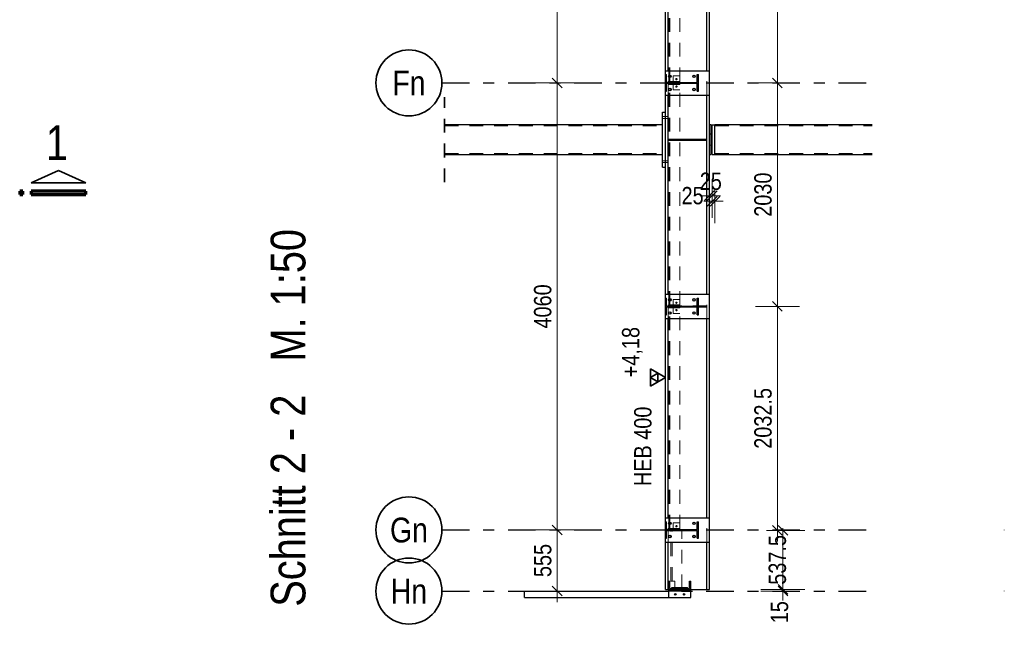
# Model space of a CAD drawing. Header units: millimetres. Extents: x -39 to 84, y 0 to 66.
# Tile 13 of 92: x -12.36 to -3.42, y 17.57 to 23.09. Entities that reach past the tile are written whole.
import ezdxf
from ezdxf.enums import TextEntityAlignment as Align

# ---------------------------------------------------------------- set-up
doc = ezdxf.new("R2010")
doc.units = ezdxf.units.MM
doc.linetypes.add('DASHDOT', pattern=[1, 0.5, -0.25, 0, -0.25])
doc.linetypes.add('HIDDEN', pattern=[0.375, 0.25, -0.125])
for name, color, linetype, lineweight in [('01_Neubau Raumschraffuren', 7, 'Continuous', 20), ('2D-NovaObj-A_Wanddurchbruch', 7, 'Continuous', 20), ('Achsen', 7, 'Continuous', 20), ('Geschnittene Kanten', 7, 'Continuous', 20), ('Schraffuren', 7, 'Continuous', 20)]:
    doc.layers.add(name, color=color, linetype=linetype, lineweight=lineweight)
doc.styles.add('Arial Narrow', font='ARIALN.TTF')
doc.dimstyles.new('Arch_Strakon_dimstyle', dxfattribs={"dimtxt": 15.75, "dimasz": 1, "dimexe": 1.25, "dimexo": 0.0625, "dimgap": 1, "dimtad": 0, "dimdec": 5, "dimzin": 12, "dimdsep": 46, "dimtxsty": 'Arial Narrow', "dimblk": 'Arrowhead_Tick', "dimsah": 1, "dimcen": 0, "dimse1": 1, "dimse2": 1, "dimclrd": 6, "dimclrt": 2, "dimazin": 0, "dimtfac": 1, "dimtdec": 4, "dimtmove": 0, "dimatfit": 3, "dimldrblk": 'NONE', "dimfxl": 1, "dimtvp": 1, "dimtolj": 1, "dimtzin": 0, "dimlwd": 13, "dimarcsym": 2})

# ---------------------------------------------------------------- blocks, each defined once
blk = doc.blocks.new('Arrowhead_Tick')
at = {"color": 0, "linetype": 'Continuous', "lineweight": -2}
for p, q in [((0, 20), (0, -10)), ((-1, 0), (0, 0)), ((10, 0), (0, 0))]:
    blk.add_line(p, q, dxfattribs=at)
at = {"color": 2, "linetype": 'Continuous', "lineweight": 35}
blk.add_line((4.42, 4.42), (-4.42, -4.42), dxfattribs=at)
blk = doc.blocks.new('*D75')
at = {"layer": '2D-NovaObj-A_Wanddurchbruch', "color": 6, "linetype": 'Continuous', "lineweight": 13}
blk.add_line((-7.4836, 17.9109), (-7.4836, 18.4459), dxfattribs=at)
at = {"layer": 'Defpoints', "color": 0}
for p in [(-7.4836, 18.4559), (-3.425, 18.4559), (-3.425, 17.9009)]:
    blk.add_point(p, dxfattribs=at)
at = {"layer": '2D-NovaObj-A_Wanddurchbruch', "color": 6, "lineweight": 13, "xscale": 0.01, "yscale": 0.01, "zscale": 0.01}
for p, rotation in [((-7.4836, 18.4559), 90), ((-7.4836, 17.9009), 270)]:
    blk.add_blockref('Arrowhead_Tick', p, dxfattribs=dict(at, rotation=rotation))
at = {"layer": '2D-NovaObj-A_Wanddurchbruch', "color": 2, "lineweight": 35, "insert": (-7.6137, 18.1784), "char_height": 0.1575, "attachment_point": 5, "rotation": 90, "style": 'Arial Narrow'}
blk.add_mtext('\\A1;555', dxfattribs=at)
blk = doc.blocks.new('_None')
blk = doc.blocks.new('*D76')
at = {"layer": '2D-NovaObj-A_Wanddurchbruch', "color": 6, "linetype": 'Continuous', "lineweight": 13}
blk.add_line((-7.4836, 18.4659), (-7.4836, 22.5059), dxfattribs=at)
at = {"layer": 'Defpoints', "color": 0}
for p in [(-8.5291, 22.5159), (-7.4836, 22.5159), (-3.425, 18.4559)]:
    blk.add_point(p, dxfattribs=at)
at = {"layer": '2D-NovaObj-A_Wanddurchbruch', "color": 6, "lineweight": 13, "xscale": 0.01, "yscale": 0.01, "zscale": 0.01}
for p, rotation in [((-7.4836, 22.5159), 90), ((-7.4836, 18.4559), 270)]:
    blk.add_blockref('Arrowhead_Tick', p, dxfattribs=dict(at, rotation=rotation))
at = {"layer": '2D-NovaObj-A_Wanddurchbruch', "color": 2, "lineweight": 35, "insert": (-7.614, 20.4859), "char_height": 0.1575, "attachment_point": 5, "rotation": 90, "style": 'Arial Narrow'}
blk.add_mtext('\\A1;4060', dxfattribs=at)
blk = doc.blocks.new('*D77')
at = {"layer": '2D-NovaObj-A_Wanddurchbruch', "color": 6, "linetype": 'Continuous', "lineweight": 13}
blk.add_line((-7.4836, 22.5259), (-7.4836, 26.5659), dxfattribs=at)
at = {"layer": 'Defpoints', "color": 0}
for p in [(-8.5291, 26.5759), (-7.4836, 26.5759), (-8.5291, 22.5159)]:
    blk.add_point(p, dxfattribs=at)
at = {"layer": '2D-NovaObj-A_Wanddurchbruch', "color": 6, "lineweight": 13, "xscale": 0.01, "yscale": 0.01, "zscale": 0.01}
for p, rotation in [((-7.4836, 26.5759), 90), ((-7.4836, 22.5159), 270)]:
    blk.add_blockref('Arrowhead_Tick', p, dxfattribs=dict(at, rotation=rotation))
at = {"layer": '2D-NovaObj-A_Wanddurchbruch', "color": 2, "lineweight": 35, "insert": (-7.614, 24.5459), "char_height": 0.1575, "attachment_point": 5, "rotation": 90, "style": 'Arial Narrow'}
blk.add_mtext('\\A1;4060', dxfattribs=at)
blk = doc.blocks.new('*D87')
at = {"layer": '2D-NovaObj-A_Wanddurchbruch', "color": 6, "linetype": 'Continuous', "lineweight": 13}
for p, q in [((-5.4336, 17.9259), (-5.4336, 17.9359)), ((-5.4336, 17.9009), (-5.4336, 17.9159)), ((-5.4336, 17.8909), (-5.4336, 17.8809))]:
    blk.add_line(p, q, dxfattribs=at)
at = {"layer": 'Defpoints', "color": 0}
for p in [(-6.271, 17.9159), (-5.4336, 17.9159), (-3.425, 17.9009)]:
    blk.add_point(p, dxfattribs=at)
at = {"layer": '2D-NovaObj-A_Wanddurchbruch', "color": 6, "lineweight": 13, "xscale": 0.01, "yscale": 0.01, "zscale": 0.01}
for p, rotation in [((-5.4336, 17.9009), 90), ((-5.4336, 17.9159), 270)]:
    blk.add_blockref('Arrowhead_Tick', p, dxfattribs=dict(at, rotation=rotation))
at = {"layer": '2D-NovaObj-A_Wanddurchbruch', "color": 2, "lineweight": 35, "insert": (-5.4643, 17.7091), "char_height": 0.1575, "attachment_point": 5, "rotation": 90, "style": 'Arial Narrow'}
blk.add_mtext('\\A1;15', dxfattribs=at)
blk = doc.blocks.new('*D88')
at = {"layer": '2D-NovaObj-A_Wanddurchbruch', "color": 6, "linetype": 'Continuous', "lineweight": 13}
for p, q in [((-5.4336, 18.4623), (-5.4336, 18.4723)), ((-5.4336, 17.9159), (-5.4336, 18.4523)), ((-5.4336, 17.9059), (-5.4336, 17.8959))]:
    blk.add_line(p, q, dxfattribs=at)
at = {"layer": 'Defpoints', "color": 0}
for p in [(-6.2117, 18.4523), (-5.4336, 18.4523), (-6.271, 17.9159)]:
    blk.add_point(p, dxfattribs=at)
at = {"layer": '2D-NovaObj-A_Wanddurchbruch', "color": 6, "lineweight": 13, "xscale": 0.01, "yscale": 0.01, "zscale": 0.01}
for p, rotation in [((-5.4336, 18.4523), 270), ((-5.4336, 17.9159), 90)]:
    blk.add_blockref('Arrowhead_Tick', p, dxfattribs=dict(at, rotation=rotation))
at = {"layer": '2D-NovaObj-A_Wanddurchbruch', "color": 2, "lineweight": 35, "insert": (-5.4836, 18.1841), "char_height": 0.1575, "attachment_point": 5, "rotation": 90, "style": 'Arial Narrow'}
blk.add_mtext('\\A1;537.5', dxfattribs=at)
blk = doc.blocks.new('*D89')
at = {"layer": '2D-NovaObj-A_Wanddurchbruch', "color": 6, "linetype": 'Continuous', "lineweight": 13}
blk.add_line((-5.4836, 18.4623), (-5.4836, 20.4759), dxfattribs=at)
at = {"layer": 'Defpoints', "color": 0}
for p in [(-6.201, 20.4859), (-5.4836, 20.4859), (-6.2117, 18.4523)]:
    blk.add_point(p, dxfattribs=at)
at = {"layer": '2D-NovaObj-A_Wanddurchbruch', "color": 6, "lineweight": 13, "xscale": 0.01, "yscale": 0.01, "zscale": 0.01}
for p, rotation in [((-5.4836, 20.4859), 90), ((-5.4836, 18.4523), 270)]:
    blk.add_blockref('Arrowhead_Tick', p, dxfattribs=dict(at, rotation=rotation))
at = {"layer": '2D-NovaObj-A_Wanddurchbruch', "color": 2, "lineweight": 35, "insert": (-5.614, 19.4691), "char_height": 0.1575, "attachment_point": 5, "rotation": 90, "style": 'Arial Narrow'}
blk.add_mtext('\\A1;2032.5', dxfattribs=at)
blk = doc.blocks.new('*D90')
at = {"layer": '2D-NovaObj-A_Wanddurchbruch', "color": 6, "linetype": 'Continuous', "lineweight": 13}
blk.add_line((-5.4836, 20.4959), (-5.4836, 22.5059), dxfattribs=at)
at = {"layer": 'Defpoints', "color": 0}
for p in [(-6.201, 22.5159), (-5.4836, 22.5159), (-6.201, 20.4859)]:
    blk.add_point(p, dxfattribs=at)
at = {"layer": '2D-NovaObj-A_Wanddurchbruch', "color": 6, "lineweight": 13, "xscale": 0.01, "yscale": 0.01, "zscale": 0.01}
for p, rotation in [((-5.4836, 22.5159), 90), ((-5.4836, 20.4859), 270)]:
    blk.add_blockref('Arrowhead_Tick', p, dxfattribs=dict(at, rotation=rotation))
at = {"layer": '2D-NovaObj-A_Wanddurchbruch', "color": 2, "lineweight": 35, "insert": (-5.614, 21.5009), "char_height": 0.1575, "attachment_point": 5, "rotation": 90, "style": 'Arial Narrow'}
blk.add_mtext('\\A1;2030', dxfattribs=at)
blk = doc.blocks.new('*D91')
at = {"layer": '2D-NovaObj-A_Wanddurchbruch', "color": 6, "linetype": 'Continuous', "lineweight": 13}
blk.add_line((-5.4836, 22.5259), (-5.4836, 24.5359), dxfattribs=at)
at = {"layer": 'Defpoints', "color": 0}
for p in [(-6.201, 24.5459), (-5.4836, 24.5459), (-6.201, 22.5159)]:
    blk.add_point(p, dxfattribs=at)
at = {"layer": '2D-NovaObj-A_Wanddurchbruch', "color": 6, "lineweight": 13, "xscale": 0.01, "yscale": 0.01, "zscale": 0.01}
for p, rotation in [((-5.4836, 24.5459), 90), ((-5.4836, 22.5159), 270)]:
    blk.add_blockref('Arrowhead_Tick', p, dxfattribs=dict(at, rotation=rotation))
at = {"layer": '2D-NovaObj-A_Wanddurchbruch', "color": 2, "lineweight": 35, "insert": (-5.614, 23.5309), "char_height": 0.1575, "attachment_point": 5, "rotation": 90, "style": 'Arial Narrow'}
blk.add_mtext('\\A1;2030', dxfattribs=at)
blk = doc.blocks.new('*D116')
at = {"color": 6, "linetype": 'Continuous', "lineweight": 13}
for p, q in [((-6.111, 21.4911), (-6.121, 21.4911)), ((-6.101, 21.4911), (-6.076, 21.4911)), ((-6.066, 21.4911), (-6.056, 21.4911))]:
    blk.add_line(p, q, dxfattribs=at)
at = {"layer": 'Defpoints', "color": 0}
for p in [(-6.101, 21.865), (-6.076, 21.8654), (-6.076, 21.4911)]:
    blk.add_point(p, dxfattribs=at)
at = {"color": 6, "lineweight": 13, "xscale": 0.01, "yscale": 0.01, "zscale": 0.01}
blk.add_blockref('Arrowhead_Tick', (-6.101, 21.4911), dxfattribs=at)
at = {"color": 6, "lineweight": 13, "xscale": 0.01, "yscale": 0.01, "zscale": 0.01, "rotation": 180}
blk.add_blockref('Arrowhead_Tick', (-6.076, 21.4911), dxfattribs=at)
at = {"color": 2, "lineweight": 35, "insert": (-6.0885, 21.6215), "char_height": 0.1575, "attachment_point": 5, "style": 'Arial Narrow'}
blk.add_mtext('\\A1;25', dxfattribs=at)
blk = doc.blocks.new('*D117')
at = {"color": 6, "linetype": 'Continuous', "lineweight": 13}
for p, q in [((-6.086, 21.4411), (-6.096, 21.4411)), ((-6.076, 21.4411), (-6.051, 21.4411)), ((-6.041, 21.4411), (-6.031, 21.4411))]:
    blk.add_line(p, q, dxfattribs=at)
at = {"layer": 'Defpoints', "color": 0}
for p in [(-6.076, 21.8654), (-6.051, 21.8644), (-6.051, 21.4411)]:
    blk.add_point(p, dxfattribs=at)
at = {"color": 6, "lineweight": 13, "xscale": 0.01, "yscale": 0.01, "zscale": 0.01}
blk.add_blockref('Arrowhead_Tick', (-6.076, 21.4411), dxfattribs=at)
at = {"color": 6, "lineweight": 13, "xscale": 0.01, "yscale": 0.01, "zscale": 0.01, "rotation": 180}
blk.add_blockref('Arrowhead_Tick', (-6.051, 21.4411), dxfattribs=at)
at = {"color": 2, "lineweight": 35, "insert": (-6.2539, 21.4911), "char_height": 0.1575, "attachment_point": 5, "style": 'Arial Narrow'}
blk.add_mtext('\\A1;25', dxfattribs=at)

msp = doc.modelspace()

# ---------------------------------------------------------------- hatches: boundary and pattern name
at = {"layer": 'Schraffuren', "lineweight": 13, "true_color": 0x4682b4}
for points in [[(-6.2116718, 22.4408999), (-6.2009718, 22.4408999), (-6.2009718, 22.5908999), (-6.2116718, 22.5908999), (-6.2116718, 22.5194499), (-6.4902718, 22.5194499), (-6.4902718, 22.5908999), (-6.5009718, 22.5908999), (-6.5009718, 22.4408999), (-6.4902718, 22.4408999), (-6.4902718, 22.5123499), (-6.2116718, 22.5123499)], [(-6.2116718, 20.4108999), (-6.2009718, 20.4108999), (-6.2009718, 20.5608999), (-6.2116718, 20.5608999), (-6.2116718, 20.4894499), (-6.4902718, 20.4894499), (-6.4902718, 20.5608999), (-6.5009718, 20.5608999), (-6.5009718, 20.4108999), (-6.4902718, 20.4108999), (-6.4902718, 20.4823499), (-6.2116718, 20.4823499)], [(-6.2116718, 18.3808999), (-6.2009718, 18.3808999), (-6.2009718, 18.5308999), (-6.2116718, 18.5308999), (-6.2116718, 18.4594499), (-6.4902718, 18.4594499), (-6.4902718, 18.5308999), (-6.5009718, 18.5308999), (-6.5009718, 18.3808999), (-6.4902718, 18.3808999), (-6.4902718, 18.4523499), (-6.2116718, 18.4523499)], [(-6.4709718, 17.9158999), (-6.2709718, 17.9158999), (-6.2709718, 17.9908999), (-6.2824718, 17.9908999), (-6.2824718, 17.9243999), (-6.4594718, 17.9243999), (-6.4594718, 17.9908999), (-6.4709718, 17.9908999)]]:
    msp.add_hatch(color=145, dxfattribs=at).paths.add_polyline_path(points)

# ---------------------------------------------------------------- linework, layer by layer
at = {"color": 3, "linetype": 'Continuous', "lineweight": 25}
for p, q in [((-6.5009718, 22.6258999), (-6.5009718, 24.2808999)), ((-6.4769718, 22.6258999), (-6.4769718, 24.2808999)), ((-6.1249718, 22.6258999), (-6.1249718, 24.2808999)), ((-6.1009718, 22.6258999), (-6.1009718, 24.2808999)), ((-6.5009718, 22.5908999), (-6.5009718, 22.6258999)), ((-6.5009718, 22.6258999), (-6.1009718, 22.6258999)), ((-6.1009718, 22.4058999), (-6.1009718, 22.6258999)), ((-6.5009718, 22.4058999), (-6.5009718, 22.4408999)), ((-6.5009718, 22.2508999), (-6.5009718, 22.4058999)), ((-6.5009718, 22.4058999), (-6.1009718, 22.4058999)), ((-6.4769718, 22.0058999), (-6.4769718, 22.4058999)), ((-6.1249718, 22.0058999), (-6.1249718, 22.4058999)), ((-6.1009718, 20.5958999), (-6.1009718, 22.4058999)), ((-6.5259718, 21.7508999), (-6.5259718, 22.2508999)), ((-6.5259718, 22.2508999), (-6.5009718, 22.2508999)), ((-6.5009718, 21.7508999), (-6.5009718, 22.2508999)), ((-8.5053429, 22.1373999), (-6.5259718, 22.1373999)), ((-6.1009718, 22.1368494), (-6.0859718, 22.1368494)), ((-6.0859718, 22.1365708), (-6.0859718, 22.1368494)), ((-6.0859718, 22.1310784), (-6.0859718, 22.1365708)), ((-6.0859718, 22.1205833), (-6.0859718, 22.1310784)), ((-6.0859718, 22.1054888), (-6.0859718, 22.1205833)), ((-6.0859718, 22.0863751), (-6.0859718, 22.1054888)), ((-6.0859718, 22.0639765), (-6.0859718, 22.0863751)), ((-6.0759718, 22.1360737), (-6.0759718, 22.1363514)), ((-6.0759718, 22.1363514), (-6.0509718, 22.1363514)), ((-6.0759718, 22.1306014), (-6.0759718, 22.1360737)), ((-6.0759718, 22.1201448), (-6.0759718, 22.1306014)), ((-6.0759718, 22.1051056), (-6.0759718, 22.1201448)), ((-6.0759718, 22.0860619), (-6.0759718, 22.1051056)), ((-6.0759718, 22.0637454), (-6.0759718, 22.0860619)), ((-6.0509718, 22.1373999), (-4.6243362, 22.1373999)), ((-6.0509718, 22.1360885), (-6.0509718, 22.1373999)), ((-6.0509718, 22.1360737), (-6.0509718, 22.1360885)), ((-6.0509718, 22.1358377), (-6.0509718, 22.1360737)), ((-6.0509718, 22.1347771), (-6.0509718, 22.1358377)), ((-6.0509718, 22.1308933), (-6.0509718, 22.1347771)), ((-6.0509718, 22.1306014), (-6.0509718, 22.1308933)), ((-6.0509718, 22.1301504), (-6.0509718, 22.1306014)), ((-6.0509718, 22.1270095), (-6.0509718, 22.1301504)), ((-6.0509718, 22.1207025), (-6.0509718, 22.1270095)), ((-6.0509718, 22.1201448), (-6.0509718, 22.1207025)), ((-6.0509718, 22.1194961), (-6.0509718, 22.1201448)), ((-6.0509718, 22.1143955), (-6.0509718, 22.1194961)), ((-6.0509718, 22.1059078), (-6.0509718, 22.1143955)), ((-6.0509718, 22.1051056), (-6.0509718, 22.1059078)), ((-6.0509718, 22.1042842), (-6.0509718, 22.1051056)), ((-6.0509718, 22.09742), (-6.0509718, 22.1042842)), ((-6.0509718, 22.0870776), (-6.0509718, 22.09742)), ((-6.0509718, 22.0860619), (-6.0509718, 22.0870776)), ((-6.0509718, 22.0850993), (-6.0509718, 22.0860619)), ((-6.0509718, 22.0767353), (-6.0509718, 22.0850993)), ((-6.4769718, 21.9958999), (-6.4769718, 22.0058999)), ((-6.4769718, 22.0058999), (-6.1249718, 22.0058999)), ((-6.4769718, 20.5958999), (-6.4769718, 21.9958999)), ((-6.4769718, 21.9958999), (-6.1249718, 21.9958999)), ((-6.1249718, 21.9958999), (-6.1249718, 22.0058999)), ((-6.1249718, 20.5958999), (-6.1249718, 21.9958999)), ((-6.0859718, 22.039154), (-6.0859718, 22.0639765)), ((-6.0859718, 22.0508999), (-6.0759718, 22.0508999)), ((-6.0859718, 22.0128614), (-6.0859718, 22.039154)), ((-6.0859718, 21.9861092), (-6.0859718, 22.0128614)), ((-6.0759718, 22.0390139), (-6.0759718, 22.0637454)), ((-6.0759718, 22.0128176), (-6.0759718, 22.0390139)), ((-6.0759718, 21.9861634), (-6.0759718, 22.0128176)), ((-6.0509718, 22.0649358), (-6.0509718, 22.0767353)), ((-6.0509718, 22.0637454), (-6.0509718, 22.0649358)), ((-6.0509718, 22.0626787), (-6.0509718, 22.0637454)), ((-6.0509718, 22.0531362), (-6.0509718, 22.0626787)), ((-6.0509718, 22.040333), (-6.0509718, 22.0531362)), ((-6.0509718, 22.0390139), (-6.0509718, 22.040333)), ((-6.0509718, 22.0378839), (-6.0509718, 22.0390139)), ((-6.0509718, 22.0275298), (-6.0509718, 22.0378839)), ((-6.0509718, 22.0142149), (-6.0509718, 22.0275298)), ((-6.0509718, 22.0128176), (-6.0509718, 22.0142149)), ((-6.0509718, 22.0116679), (-6.0509718, 22.0128176)), ((-6.0509718, 22.0008999), (-6.0509718, 22.0116679)), ((-6.0509718, 21.987585), (-6.0509718, 22.0008999)), ((-6.0859718, 21.9599253), (-6.0859718, 21.9861092)), ((-6.0859718, 21.9353161), (-6.0859718, 21.9599253)), ((-6.0859718, 21.9508999), (-6.0759718, 21.9508999)), ((-6.0859718, 21.9132272), (-6.0859718, 21.9353161)), ((-6.0859718, 21.8945075), (-6.0859718, 21.9132272)), ((-6.0759718, 21.9600754), (-6.0759718, 21.9861634)), ((-6.0759718, 21.9355563), (-6.0759718, 21.9600754)), ((-6.0759718, 21.9135484), (-6.0759718, 21.9355563)), ((-6.0759718, 21.8948973), (-6.0759718, 21.9135484)), ((-6.0509718, 21.9861634), (-6.0509718, 21.987585)), ((-6.0509718, 21.9850381), (-6.0509718, 21.9861634)), ((-6.0509718, 21.9742701), (-6.0509718, 21.9850381)), ((-6.0509718, 21.9614669), (-6.0509718, 21.9742701)), ((-6.0509718, 21.9600754), (-6.0509718, 21.9614669)), ((-6.0509718, 21.9590178), (-6.0509718, 21.9600754)), ((-6.0509718, 21.9486637), (-6.0509718, 21.9590178)), ((-6.0509718, 21.9368641), (-6.0509718, 21.9486637)), ((-6.0509718, 21.9355563), (-6.0509718, 21.9368641)), ((-6.0509718, 21.934607), (-6.0509718, 21.9355563)), ((-6.0509718, 21.9250646), (-6.0509718, 21.934607)), ((-6.0509718, 21.9147222), (-6.0509718, 21.9250646)), ((-6.0509718, 21.9135484), (-6.0509718, 21.9147222)), ((-6.0509718, 21.9127439), (-6.0509718, 21.9135484)), ((-6.0509718, 21.9043799), (-6.0509718, 21.9127439)), ((-6.0509718, 21.8958921), (-6.0509718, 21.9043799)), ((-8.5053429, 21.8643999), (-6.5259718, 21.8643999)), ((-6.1009718, 21.8649504), (-6.0859718, 21.8649504)), ((-6.0859718, 21.8798764), (-6.0859718, 21.8945075)), ((-6.0859718, 21.8698962), (-6.0859718, 21.8798764)), ((-6.0859718, 21.8649504), (-6.0859718, 21.8698962)), ((-6.0759718, 21.8803198), (-6.0759718, 21.8948973)), ((-6.0759718, 21.8703762), (-6.0759718, 21.8803198)), ((-6.0759718, 21.8654485), (-6.0759718, 21.8703762)), ((-6.0759718, 21.8654485), (-6.0509718, 21.8654485)), ((-6.0509718, 21.8948973), (-6.0509718, 21.8958921)), ((-6.0509718, 21.8942685), (-6.0509718, 21.8948973)), ((-6.0509718, 21.8874043), (-6.0509718, 21.8942685)), ((-6.0509718, 21.8810974), (-6.0509718, 21.8874043)), ((-6.0509718, 21.8803198), (-6.0509718, 21.8810974)), ((-6.0509718, 21.8798909), (-6.0509718, 21.8803198)), ((-6.0509718, 21.8747904), (-6.0509718, 21.8798909)), ((-6.0509718, 21.8709066), (-6.0509718, 21.8747904)), ((-6.0509718, 21.8703762), (-6.0509718, 21.8709066)), ((-6.0509718, 21.8701636), (-6.0509718, 21.8703762)), ((-6.0509718, 21.8670227), (-6.0509718, 21.8701636)), ((-6.0509718, 21.8657113), (-6.0509718, 21.8670227)), ((-6.0509718, 21.8654485), (-6.0509718, 21.8657113)), ((-6.0509718, 21.8643999), (-6.0509718, 21.8654485)), ((-6.0509718, 21.8643999), (-4.6243362, 21.8643999)), ((-6.5259718, 21.7508999), (-6.5009718, 21.7508999)), ((-6.5009718, 20.5958999), (-6.5009718, 21.7508999)), ((-6.5009718, 20.5608999), (-6.5009718, 20.5958999)), ((-6.5009718, 20.5958999), (-6.1009718, 20.5958999)), ((-6.1009718, 20.3758999), (-6.1009718, 20.5958999)), ((-6.5009718, 20.3758999), (-6.5009718, 20.4108999)), ((-6.5009718, 18.5658999), (-6.5009718, 20.3758999)), ((-6.5009718, 20.3758999), (-6.1009718, 20.3758999)), ((-6.5009718, 19.7623383), (-6.5009718, 20.2915058)), ((-6.5009718, 19.7623383), (-6.5009718, 20.2915058)), ((-6.4769718, 18.5658999), (-6.4769718, 20.3758999)), ((-6.1249718, 18.5658999), (-6.1249718, 20.3758999)), ((-6.1009718, 18.5658999), (-6.1009718, 20.3758999)), ((-6.5009718, 18.5308999), (-6.5009718, 18.5658999)), ((-6.5009718, 18.5658999), (-6.1009718, 18.5658999)), ((-6.1009718, 18.3458999), (-6.1009718, 18.5658999)), ((-6.5009718, 18.3458999), (-6.5009718, 18.3808999)), ((-6.5009718, 17.9158999), (-6.5009718, 18.3458999)), ((-6.5009718, 18.3458999), (-6.1009718, 18.3458999)), ((-6.4769718, 17.9158999), (-6.4769718, 18.3458999)), ((-6.1249718, 17.9158999), (-6.1249718, 18.3458999)), ((-6.1009718, 17.9158999), (-6.1009718, 18.3458999)), ((-7.7809718, 17.8408999), (-7.7809718, 17.9008999)), ((-7.7809718, 17.9008999), (-6.4709718, 17.9008999)), ((-6.5009718, 17.9158999), (-6.4769718, 17.9158999)), ((-6.4769718, 17.9158999), (-6.4709718, 17.9158999)), ((-6.4709718, 17.9058999), (-6.4709718, 17.9158999)), ((-6.4709718, 17.8408999), (-6.4709718, 17.9058999)), ((-6.4709718, 17.9058999), (-6.2709718, 17.9058999)), ((-6.4409718, 17.9243999), (-6.4409718, 17.9343999)), ((-6.4409718, 17.9343999), (-6.3009718, 17.9343999)), ((-6.3009718, 17.9243999), (-6.3009718, 17.9343999)), ((-6.2709718, 17.9058999), (-6.2709718, 17.9158999)), ((-6.2709718, 17.9158999), (-6.1249718, 17.9158999)), ((-6.2709718, 17.8408999), (-6.2709718, 17.9058999)), ((-6.1249718, 17.9158999), (-6.1009718, 17.9158999)), ((-7.7809718, 17.8408999), (-6.4709718, 17.8408999)), ((-6.4709718, 17.8408999), (-6.2709718, 17.8408999))]:
    msp.add_line(p, q, dxfattribs=at)
at = {"color": 3, "linetype": 'DASHDOT', "lineweight": 25, "ltscale": 0.5}
for p, q in [((-8.5291243, 22.5158999), (-4.6243362, 22.5158999)), ((-8.5291243, 18.4558999), (-4.6243362, 18.4558999)), ((-8.5291243, 17.9008999), (-4.6243362, 17.9008999))]:
    msp.add_line(p, q, dxfattribs=at)
at = {"color": 2, "linetype": 'HIDDEN', "lineweight": 35, "ltscale": 0.5}
msp.add_line((-8.5053429, 21.6143999), (-8.5053429, 22.3873999), dxfattribs=at)
at = {"color": 2, "linetype": 'Continuous', "lineweight": 35}
for p, q in [((-6.5009718, 19.8410883), (-6.6373668, 19.9198383)), ((-6.6373668, 19.9198383), (-6.6373668, 19.7623383)), ((-6.5009718, 19.8410883), (-6.6373668, 19.9198383)), ((-6.6373668, 19.9198383), (-6.6373668, 19.7623383)), ((-6.5691693, 19.8804633), (-6.6373668, 19.8410883)), ((-6.5691693, 19.8804633), (-6.6373668, 19.8410883)), ((-6.5691693, 19.8017133), (-6.5691693, 19.8804633)), ((-6.5691693, 19.8017133), (-6.5691693, 19.8804633)), ((-6.6373668, 19.7623383), (-6.5009718, 19.8410883)), ((-6.6373668, 19.8410883), (-6.5691693, 19.8017133)), ((-6.6373668, 19.7623383), (-6.5009718, 19.8410883)), ((-6.6373668, 19.8410883), (-6.5691693, 19.8017133))]:
    msp.add_line(p, q, dxfattribs=at)
at = {"color": 3, "linetype": 'Continuous', "lineweight": 25}
for centre, radius in [((-6.4609718, 22.5758999), 0.0115), ((-6.2409718, 22.5758999), 0.0115), ((-6.4609718, 22.4558999), 0.0115), ((-6.2409718, 22.4558999), 0.0115), ((-6.4609718, 20.5458999), 0.0115), ((-6.2409718, 20.5458999), 0.0115), ((-6.4609718, 20.4258999), 0.0115), ((-6.2409718, 20.4258999), 0.0115), ((-6.4609718, 18.5158999), 0.0115), ((-6.2409718, 18.5158999), 0.0115), ((-6.4609718, 18.3958999), 0.0115), ((-6.2409718, 18.3958999), 0.0115), ((-6.4109718, 17.8708999), 0.00652), ((-6.3309718, 17.8708999), 0.00652)]:
    msp.add_circle(centre, radius, dxfattribs=at)
at = {"color": 9, "linetype": 'Continuous', "lineweight": 0}
for centre in [(-3.4250456, 18.4558999), (-3.4250456, 17.9008999)]:
    msp.add_circle(centre, 0.00111, dxfattribs=at)
at = {"layer": '01_Neubau Raumschraffuren', "color": 6, "linetype": 'HIDDEN', "lineweight": 13, "ltscale": 0.5}
for p, q in [((-6.4709718, 22.5294499), (-6.4709718, 24.5323499)), ((-6.4599718, 22.5294499), (-6.4599718, 24.5323499)), ((-6.3709718, 22.5294499), (-6.3709718, 24.5323499)), ((-6.4769718, 22.4058999), (-6.4769718, 22.6258999)), ((-6.1249718, 22.4058999), (-6.1249718, 22.6258999)), ((-6.4709718, 22.5294499), (-6.4599718, 22.5294499)), ((-6.4599718, 22.5294499), (-6.3709718, 22.5294499)), ((-6.4309718, 22.5194499), (-6.4309718, 22.5794499)), ((-6.4309718, 22.5794499), (-6.3709718, 22.5794499)), ((-6.4065128, 22.5517514), (-6.4065125, 22.5517515)), ((-6.3709718, 22.5194499), (-6.3709718, 22.5294499)), ((-6.4709718, 20.4994499), (-6.4709718, 22.5023499)), ((-6.4709718, 22.5023499), (-6.4599718, 22.5023499)), ((-6.4599718, 20.4994499), (-6.4599718, 22.5023499)), ((-6.4599718, 22.5023499), (-6.3709718, 22.5023499)), ((-6.4309718, 22.4523499), (-6.4309718, 22.5123499)), ((-6.4309718, 22.4523499), (-6.3709718, 22.4523499)), ((-6.4065128, 22.4800484), (-6.4065125, 22.4800483)), ((-6.3954308, 22.4846516), (-6.3954305, 22.4846515)), ((-6.3709718, 22.5023499), (-6.3709718, 22.5123499)), ((-6.3709718, 20.4994499), (-6.3709718, 22.5023499)), ((-6.5259718, 22.2092798), (-6.5009718, 22.2092798)), ((-6.5259718, 22.19252), (-6.5009718, 22.19252)), ((-6.5009718, 22.2092798), (-6.4769718, 22.2092798)), ((-6.5009718, 22.19252), (-6.4769718, 22.19252)), ((-8.5053429, 22.1273999), (-6.5259718, 22.1273999)), ((-6.0509718, 22.1273999), (-4.6243362, 22.1273999)), ((-6.4469718, 21.9958999), (-6.4469718, 22.0058999)), ((-6.1549718, 21.9958999), (-6.1549718, 22.0058999)), ((-6.1009718, 22.0518999), (-6.0859718, 22.0518999)), ((-6.1009718, 22.0508999), (-6.0859718, 22.0508999)), ((-6.1009718, 21.9508999), (-6.0859718, 21.9508999)), ((-6.1009718, 21.9498999), (-6.0859718, 21.9498999)), ((-8.5053429, 21.8743999), (-6.5259718, 21.8743999)), ((-6.0509718, 21.8743999), (-4.6243362, 21.8743999)), ((-6.5259718, 21.8092798), (-6.5009718, 21.8092798)), ((-6.5259718, 21.79252), (-6.5009718, 21.79252)), ((-6.5009718, 21.8092798), (-6.4769718, 21.8092798)), ((-6.5009718, 21.79252), (-6.4769718, 21.79252)), ((-6.4769718, 20.3758999), (-6.4769718, 20.5958999)), ((-6.1249718, 20.3758999), (-6.1249718, 20.5958999)), ((-6.4709718, 20.4994499), (-6.4599718, 20.4994499)), ((-6.4709718, 18.4694499), (-6.4709718, 20.4723499)), ((-6.4709718, 20.4723499), (-6.4599718, 20.4723499)), ((-6.4599718, 20.4994499), (-6.3709718, 20.4994499)), ((-6.4599718, 18.4694499), (-6.4599718, 20.4723499)), ((-6.4599718, 20.4723499), (-6.3709718, 20.4723499)), ((-6.4309718, 20.4894499), (-6.4309718, 20.5494499)), ((-6.4309718, 20.5494499), (-6.3709718, 20.5494499)), ((-6.4309718, 20.4223499), (-6.4309718, 20.4823499)), ((-6.3709718, 20.4894499), (-6.3709718, 20.4994499)), ((-6.3709718, 20.4723499), (-6.3709718, 20.4823499)), ((-6.3709718, 18.4694499), (-6.3709718, 20.4723499)), ((-6.4309718, 20.4223499), (-6.3709718, 20.4223499)), ((-6.4065128, 20.4500484), (-6.4065125, 20.4500483)), ((-6.3986702, 20.446809), (-6.39867, 20.4468089)), ((-6.4769718, 18.3458999), (-6.4769718, 18.5658999)), ((-6.4309718, 18.4594499), (-6.4309718, 18.5194499)), ((-6.4309718, 18.5194499), (-6.3709718, 18.5194499)), ((-6.1249718, 18.3458999), (-6.1249718, 18.5658999)), ((-6.4709718, 18.4694499), (-6.4599718, 18.4694499)), ((-6.4599718, 18.4694499), (-6.3709718, 18.4694499)), ((-6.450273, 17.9920748), (-6.450273, 18.4527133)), ((-6.450273, 18.4527133), (-6.439273, 18.4527133)), ((-6.439273, 17.9920748), (-6.439273, 18.4527133)), ((-6.439273, 18.4527133), (-6.350273, 18.4527133)), ((-6.4065128, 18.4917514), (-6.4065125, 18.4917515)), ((-6.3709718, 18.4594499), (-6.3709718, 18.4694499)), ((-6.350273, 17.9255748), (-6.350273, 18.4527133)), ((-6.450273, 17.9920748), (-6.439273, 17.9920748)), ((-6.439273, 17.9920748), (-6.415273, 17.9920748)), ((-6.415273, 17.9255748), (-6.415273, 17.9920748)), ((-6.4709718, 17.9008999), (-6.2709718, 17.9008999)), ((-6.4374718, 17.9158999), (-6.4374718, 17.9243999)), ((-6.4374718, 17.9058999), (-6.4374718, 17.9158999)), ((-6.4244718, 17.9158999), (-6.4244718, 17.9243999)), ((-6.4244718, 17.9058999), (-6.4244718, 17.9158999)), ((-6.4174718, 17.9243999), (-6.4174718, 17.9343999)), ((-6.4174718, 17.9158999), (-6.4174718, 17.9243999)), ((-6.415273, 17.9255748), (-6.350273, 17.9255748)), ((-6.4044718, 17.9243999), (-6.4044718, 17.9343999)), ((-6.4044718, 17.9158999), (-6.4044718, 17.9243999)), ((-6.3374718, 17.9243999), (-6.3374718, 17.9343999)), ((-6.3374718, 17.9158999), (-6.3374718, 17.9243999)), ((-6.3244718, 17.9243999), (-6.3244718, 17.9343999)), ((-6.3244718, 17.9158999), (-6.3244718, 17.9243999)), ((-6.3124718, 17.9158999), (-6.3124718, 17.9243999)), ((-6.3124718, 17.9058999), (-6.3124718, 17.9158999)), ((-6.2994718, 17.9158999), (-6.2994718, 17.9243999)), ((-6.2994718, 17.9058999), (-6.2994718, 17.9158999))]:
    msp.add_line(p, q, dxfattribs=at)
at = {"layer": '01_Neubau Raumschraffuren', "color": 3, "linetype": 'HIDDEN', "lineweight": 25, "ltscale": 0.5}
for p, q in [((-6.4769718, 20.4908999), (-6.1249718, 20.4908999)), ((-6.4769718, 20.4808999), (-6.1249718, 20.4808999)), ((-6.4469718, 20.4808999), (-6.4469718, 20.4908999))]:
    msp.add_line(p, q, dxfattribs=at)
at = {"layer": '01_Neubau Raumschraffuren', "color": 6, "linetype": 'HIDDEN', "lineweight": 13, "ltscale": 0.5}
for centre, radius in [((-6.4609718, 22.5758999), 0.0085), ((-6.4009718, 22.5494498), 0.006), ((-6.2409718, 22.5758999), 0.0085), ((-6.4609718, 22.4558999), 0.0085), ((-6.4009718, 22.48235), 0.006), ((-6.2409718, 22.4558999), 0.0085), ((-6.4609718, 20.5458999), 0.0085), ((-6.4009718, 20.5194498), 0.006), ((-6.2409718, 20.5458999), 0.0085), ((-6.4609718, 20.4258999), 0.0085), ((-6.4009718, 20.45235), 0.006), ((-6.2409718, 20.4258999), 0.0085), ((-6.4609718, 18.5158999), 0.0085), ((-6.2409718, 18.5158999), 0.0085), ((-6.4009718, 18.4894498), 0.006), ((-6.4609718, 18.3958999), 0.0085), ((-6.2409718, 18.3958999), 0.0085)]:
    msp.add_circle(centre, radius, dxfattribs=at)
at = {"layer": '2D-NovaObj-A_Wanddurchbruch', "color": 9, "linetype": 'Continuous', "lineweight": 0}
for centre in [(-6.2009718, 22.5158999), (-6.2009718, 20.4858999)]:
    msp.add_circle(centre, 0.00111, dxfattribs=at)
at = {"layer": 'Achsen', "color": 2, "linetype": 'Continuous', "lineweight": 35}
for p, q in [((-12.257825, 21.6088256), (-12.0103217, 21.7213248)), ((-12.0103217, 21.7213248), (-11.7628299, 21.6088256)), ((-11.7628299, 21.6088256), (-12.257825, 21.6088256))]:
    msp.add_line(p, q, dxfattribs=at)
at = {"layer": 'Achsen', "color": 1, "linetype": 'Continuous', "lineweight": 70}
for p, q in [((-12.3328238, 21.5338248), (-12.3628302, 21.5338248)), ((-12.3628302, 21.5338248), (-12.3628302, 21.5038203)), ((-12.3628302, 21.5038203), (-12.3328238, 21.5038203)), ((-12.3328238, 21.5038203), (-12.3328238, 21.5338248)), ((-11.7628299, 21.5338248), (-12.257825, 21.5338248)), ((-12.257825, 21.5338248), (-12.257825, 21.5038203)), ((-12.257825, 21.5038203), (-11.7628299, 21.5038203)), ((-11.7628299, 21.5038203), (-11.7628299, 21.5338248))]:
    msp.add_line(p, q, dxfattribs=at)
at = {"layer": 'Achsen', "color": 2, "linetype": 'Continuous', "lineweight": 35}
for centre in [(-8.8291243, 22.5158917), (-8.8291243, 18.4558917), (-8.8291243, 17.9008917)]:
    msp.add_circle(centre, 0.3, dxfattribs=at)
at = {"layer": 'Geschnittene Kanten', "color": 3, "linetype": 'Continuous', "lineweight": 25}
for p, q in [((-6.5009718, 22.4408999), (-6.5009718, 22.5908999)), ((-6.5009718, 22.5908999), (-6.4902718, 22.5908999)), ((-6.4902718, 22.5194499), (-6.4902718, 22.5908999)), ((-6.2116718, 22.5194499), (-6.2116718, 22.5908999)), ((-6.2116718, 22.5908999), (-6.2009718, 22.5908999)), ((-6.2009718, 22.4408999), (-6.2009718, 22.5908999)), ((-6.5009718, 22.4408999), (-6.4902718, 22.4408999)), ((-6.4902718, 22.5194499), (-6.2116718, 22.5194499)), ((-6.4902718, 22.4408999), (-6.4902718, 22.5123499)), ((-6.4902718, 22.5123499), (-6.2116718, 22.5123499)), ((-6.2116718, 22.4408999), (-6.2116718, 22.5123499)), ((-6.2116718, 22.4408999), (-6.2009718, 22.4408999)), ((-6.5009718, 20.4108999), (-6.5009718, 20.5608999)), ((-6.5009718, 20.5608999), (-6.4902718, 20.5608999)), ((-6.4902718, 20.4894499), (-6.4902718, 20.5608999)), ((-6.2116718, 20.4894499), (-6.2116718, 20.5608999)), ((-6.2116718, 20.5608999), (-6.2009718, 20.5608999)), ((-6.2009718, 20.4108999), (-6.2009718, 20.5608999)), ((-6.4902718, 20.4894499), (-6.2116718, 20.4894499)), ((-6.4902718, 20.4108999), (-6.4902718, 20.4823499)), ((-6.4902718, 20.4823499), (-6.2116718, 20.4823499)), ((-6.2116718, 20.4108999), (-6.2116718, 20.4823499)), ((-6.5009718, 20.4108999), (-6.4902718, 20.4108999)), ((-6.2116718, 20.4108999), (-6.2009718, 20.4108999)), ((-6.5009718, 18.3808999), (-6.5009718, 18.5308999)), ((-6.5009718, 18.5308999), (-6.4902718, 18.5308999)), ((-6.4902718, 18.4594499), (-6.4902718, 18.5308999)), ((-6.2116718, 18.4594499), (-6.2116718, 18.5308999)), ((-6.2116718, 18.5308999), (-6.2009718, 18.5308999)), ((-6.2009718, 18.3808999), (-6.2009718, 18.5308999)), ((-6.4902718, 18.4594499), (-6.2116718, 18.4594499)), ((-6.4902718, 18.3808999), (-6.4902718, 18.4523499)), ((-6.4902718, 18.4523499), (-6.2116718, 18.4523499)), ((-6.2116718, 18.3808999), (-6.2116718, 18.4523499)), ((-6.5009718, 18.3808999), (-6.4902718, 18.3808999)), ((-6.2116718, 18.3808999), (-6.2009718, 18.3808999)), ((-6.4709718, 17.9158999), (-6.4709718, 17.9908999)), ((-6.4709718, 17.9908999), (-6.4594718, 17.9908999)), ((-6.4594718, 17.9243999), (-6.4594718, 17.9908999)), ((-6.2824718, 17.9243999), (-6.2824718, 17.9908999)), ((-6.2824718, 17.9908999), (-6.2709718, 17.9908999)), ((-6.2709718, 17.9158999), (-6.2709718, 17.9908999)), ((-6.4709718, 17.9158999), (-6.2709718, 17.9158999)), ((-6.4594718, 17.9243999), (-6.2824718, 17.9243999))]:
    msp.add_line(p, q, dxfattribs=at)

# ---------------------------------------------------------------- texts
at = {"color": 2, "lineweight": 35, "insert": (-6.8947218, 19.7922633), "char_height": 0.1575, "attachment_point": 1, "rotation": 90, "line_spacing_factor": 0.9, "style": 'Arial Narrow'}
msp.add_mtext(' +4,18', dxfattribs=at)
msp.add_mtext(' +4,18', dxfattribs=at)
at = {"layer": '2D-NovaObj-A_Wanddurchbruch', "color": 2, "lineweight": 35, "style": 'Arial Narrow'}
msp.add_text('HEB 400', height=0.1575, rotation=90, dxfattribs=at).set_placement((-6.6269786, 18.8539615))
at = {"layer": 'Achsen', "color": 4, "lineweight": 50, "style": 'Arial Narrow'}
for s, p in [('Fn', (-8.8291243, 22.5150643)), ('Gn', (-8.8291243, 18.4550643)), ('Hn', (-8.8291243, 17.9000643))]:
    msp.add_text(s, height=0.225, dxfattribs=at).set_placement(p, align=Align.MIDDLE_CENTER)
at = {"layer": 'Achsen', "color": 1, "lineweight": 70, "style": 'Arial Narrow'}
msp.add_text('Schnitt 2 - 2   M. 1:50', height=0.315, rotation=90, dxfattribs=at).set_placement((-9.7691418, 17.7587889))
at = {"layer": 'Achsen', "color": 1, "lineweight": 70, "insert": (-12.1257503, 21.8157146), "char_height": 0.315, "attachment_point": 7, "line_spacing_factor": 0.9, "style": 'Arial Narrow', "bg_fill": 3, "box_fill_scale": 1.2, "bg_fill_color": 256, "bg_fill_true_color": 13158600, "bg_fill_transparency": 0}
msp.add_mtext('1', dxfattribs=at)

# ---------------------------------------------------------------- dimensions: what is measured, and where the dimension line sits
at = {"lineweight": 35}
for base, p1, p2, override, picture, middle in [((-6.0509718, 21.4410883), (-6.0759718, 21.8654485), (-6.0509718, 21.8643999), {"dimscale": 0.01, "dimtxt": 15.75, "dimasz": 1, "dimgap": 5, "dimtad": 1, "dimjust": 0, "dimtih": 0, "dimtoh": 0, "dimdec": 6, "dimdsep": 46, "dimtxsty": 'Arial Narrow', "dimclrd": 6, "dimclrt": 2, "dimtix": 0, "dimtofl": 255, "dimtmove": 2, "dimatfit": 2, "dimfxl": 0, "dimfxlon": 0, "dimtvp": 31.746032, "dimlwd": 13}, '*D117', (-6.2539468, 21.4910883)), ((-6.0759718, 21.4910883), (-6.1009718, 21.8649504), (-6.0759718, 21.8654485), {"dimscale": 0.01, "dimtxt": 15.75, "dimasz": 1, "dimgap": 5, "dimtad": 1, "dimjust": 0, "dimtih": 0, "dimtoh": 0, "dimdec": 6, "dimdsep": 46, "dimtxsty": 'Arial Narrow', "dimclrd": 6, "dimclrt": 2, "dimtix": 1, "dimtofl": 255, "dimtmove": 0, "dimatfit": 2, "dimfxl": 0, "dimfxlon": 0, "dimtvp": 31.746032, "dimlwd": 13}, '*D116', (-6.0884718, 21.4910883))]:
    dim = msp.add_linear_dim(base=base, p1=p1, p2=p2, text='25', dimstyle='Arch_Strakon_dimstyle', override=override, dxfattribs=at)
    dim.commit()
    dim.dimension.update_dxf_attribs({"geometry": picture, "text_midpoint": middle, "dimtype": 160})
at = {"layer": '2D-NovaObj-A_Wanddurchbruch', "lineweight": 35}
for base, p1, p2, text, override, picture, middle in [((-7.4836151, 26.5758999), (-8.5291243, 22.5158999), (-8.5291243, 26.5758999), '4060', {"dimscale": 0.01, "dimtxt": 15.75, "dimasz": 1, "dimgap": 5, "dimtad": 1, "dimjust": 0, "dimtih": 0, "dimtoh": 0, "dimdec": 6, "dimdsep": 46, "dimtxsty": 'Arial Narrow', "dimclrd": 6, "dimclrt": 2, "dimtix": 1, "dimtofl": 255, "dimtmove": 0, "dimatfit": 2, "dimfxl": 0, "dimfxlon": 0, "dimtvp": 31.746032, "dimlwd": 13}, '*D77', (-7.4836151, 24.5458999)), ((-5.4836151, 24.5458999), (-6.2009718, 22.5158999), (-6.2009718, 24.5458999), '2030', {"dimscale": 0.01, "dimtxt": 15.75, "dimasz": 1, "dimgap": 5, "dimtad": 1, "dimjust": 0, "dimtih": 0, "dimtoh": 0, "dimdec": 6, "dimdsep": 46, "dimtxsty": 'Arial Narrow', "dimclrd": 6, "dimclrt": 2, "dimtix": 1, "dimtofl": 255, "dimtmove": 0, "dimatfit": 2, "dimfxl": 0, "dimfxlon": 0, "dimtvp": 31.746032, "dimlwd": 13}, '*D91', (-5.4836151, 23.5308999)), ((-7.4836151, 22.5158999), (-3.4250456, 18.4558999), (-8.5291243, 22.5158999), '4060', {"dimscale": 0.01, "dimtxt": 15.75, "dimasz": 1, "dimgap": 5, "dimtad": 1, "dimjust": 0, "dimtih": 0, "dimtoh": 0, "dimdec": 6, "dimdsep": 46, "dimtxsty": 'Arial Narrow', "dimclrd": 6, "dimclrt": 2, "dimtix": 1, "dimtofl": 255, "dimtmove": 0, "dimatfit": 2, "dimfxl": 0, "dimfxlon": 0, "dimtvp": 31.746032, "dimlwd": 13}, '*D76', (-7.4836151, 20.4858999)), ((-5.4836151, 22.5158999), (-6.2009718, 20.4858999), (-6.2009718, 22.5158999), '2030', {"dimscale": 0.01, "dimtxt": 15.75, "dimasz": 1, "dimgap": 5, "dimtad": 1, "dimjust": 0, "dimtih": 0, "dimtoh": 0, "dimdec": 6, "dimdsep": 46, "dimtxsty": 'Arial Narrow', "dimclrd": 6, "dimclrt": 2, "dimtix": 1, "dimtofl": 255, "dimtmove": 0, "dimatfit": 2, "dimfxl": 0, "dimfxlon": 0, "dimtvp": 31.746032, "dimlwd": 13}, '*D90', (-5.4836151, 21.5008999)), ((-5.4836151, 20.4858999), (-6.2116718, 18.4523499), (-6.2009718, 20.4858999), '2032.5', {"dimscale": 0.01, "dimtxt": 15.75, "dimasz": 1, "dimgap": 5, "dimtad": 1, "dimjust": 0, "dimtih": 0, "dimtoh": 0, "dimdec": 6, "dimdsep": 46, "dimtxsty": 'Arial Narrow', "dimclrd": 6, "dimclrt": 2, "dimtix": 1, "dimtofl": 255, "dimtmove": 0, "dimatfit": 2, "dimfxl": 0, "dimfxlon": 0, "dimtvp": 31.746032, "dimlwd": 13}, '*D89', (-5.4836151, 19.4691249)), ((-7.4836151, 18.4558999), (-3.4250456, 17.9008999), (-3.4250456, 18.4558999), '555', {"dimscale": 0.01, "dimtxt": 15.75, "dimasz": 1, "dimgap": 5, "dimtad": 1, "dimjust": 0, "dimtih": 0, "dimtoh": 0, "dimdec": 6, "dimdsep": 46, "dimtxsty": 'Arial Narrow', "dimclrd": 6, "dimclrt": 2, "dimtix": 1, "dimtofl": 255, "dimtmove": 0, "dimatfit": 2, "dimfxl": 0, "dimfxlon": 0, "dimtvp": 31.746032, "dimlwd": 13}, '*D75', (-7.4836151, 18.1783999)), ((-5.4336151, 18.4523499), (-6.2709718, 17.9158999), (-6.2116718, 18.4523499), '537.5', {"dimscale": 0.01, "dimtxt": 15.75, "dimasz": 1, "dimgap": 5, "dimtad": 0, "dimjust": 0, "dimtih": 0, "dimtoh": 0, "dimdec": 6, "dimdsep": 46, "dimtxsty": 'Arial Narrow', "dimclrd": 6, "dimclrt": 2, "dimtix": 0, "dimtofl": 255, "dimtmove": 2, "dimatfit": 2, "dimfxl": 0, "dimfxlon": 0, "dimtvp": 31.746032, "dimlwd": 13}, '*D88', (-5.4836151, 18.1841249)), ((-5.4336151, 17.9158999), (-3.4250456, 17.9008999), (-6.2709718, 17.9158999), '15', {"dimscale": 0.01, "dimtxt": 15.75, "dimasz": 1, "dimgap": 5, "dimtad": 0, "dimjust": 0, "dimtih": 0, "dimtoh": 0, "dimdec": 6, "dimdsep": 46, "dimtxsty": 'Arial Narrow', "dimclrd": 6, "dimclrt": 2, "dimtix": 0, "dimtofl": 255, "dimtmove": 2, "dimatfit": 2, "dimfxl": 0, "dimfxlon": 0, "dimtvp": 31.746032, "dimlwd": 13}, '*D87', (-5.4643389, 17.7090774))]:
    dim = msp.add_linear_dim(base=base, p1=p1, p2=p2, angle=90, text=text, dimstyle='Arch_Strakon_dimstyle', override=override, dxfattribs=at)
    dim.commit()
    dim.dimension.update_dxf_attribs({"geometry": picture, "text_midpoint": middle, "dimtype": 160})

doc.saveas('drawing.dxf')
